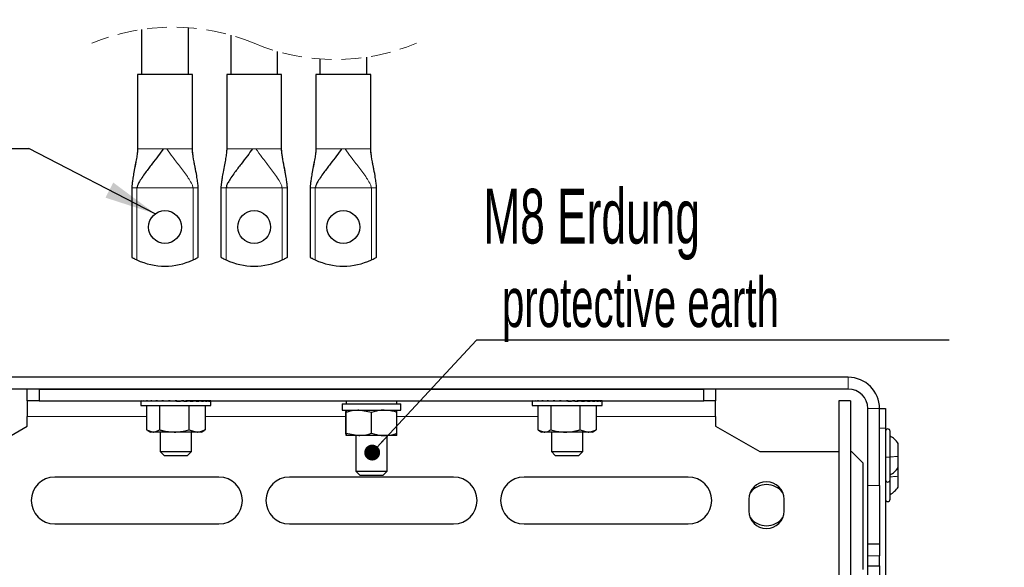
# Paper-space layout 'Blatt2' of a CAD drawing. Header units: millimetres. Extents: x 5 to 418, y 2 to 292.
# Tile 3 of 29: x 50 to 113, y 48 to 83. Entities that reach past the tile are written whole.
import ezdxf

# ---------------------------------------------------------------- set-up
doc = ezdxf.new("R2010")
doc.units = ezdxf.units.MM
doc.linetypes.add('HIDDEN', pattern=[1.905, 1.27, -0.635])
doc.layers.add('SLD-0', color=7, linetype='Continuous')
doc.styles.add('SLDTEXTSTYLE0', font='TXT', dxfattribs={"width": 0.605})
doc.dimstyles.new('SLDDIMSTYLE2', dxfattribs={"dimtxt": 0.18, "dimasz": 3.302, "dimexe": 0, "dimexo": 0.0625, "dimgap": 0, "dimtad": 0, "dimtih": 1, "dimtoh": 1, "dimdec": 0, "dimrnd": 1e-09, "dimzin": 0, "dimdsep": 46, "dimtxsty": 'Standard', "dimsah": 1, "dimcen": 0.09, "dimadec": 0, "dimazin": 0, "dimtfac": 3.302, "dimtdec": 0, "dimtofl": 0, "dimtmove": 0, "dimatfit": 3, "dimfxl": 1, "dimfrac": 2, "dimtolj": 1, "dimtzin": 0, "dimarcsym": 0})
doc.dimstyles.new('SLDDIMSTYLE3', dxfattribs={"dimtxt": 0.18, "dimasz": 1.016, "dimexe": 0, "dimexo": 0.0625, "dimgap": 0, "dimtad": 0, "dimtih": 1, "dimtoh": 1, "dimdec": 0, "dimrnd": 1e-09, "dimzin": 0, "dimdsep": 46, "dimtxsty": 'Standard', "dimblk1": 'DOT', "dimblk2": 'DOT', "dimsah": 1, "dimcen": 0.09, "dimadec": 0, "dimazin": 0, "dimtfac": 1.016, "dimtdec": 0, "dimtofl": 0, "dimtmove": 0, "dimatfit": 3, "dimldrblk": 'DOT', "dimfxl": 1, "dimfrac": 2, "dimtolj": 1, "dimtzin": 0, "dimarcsym": 0})

# ---------------------------------------------------------------- blocks, each defined once
blk = doc.blocks.new('SW_NOTE_0_7')
at = {"layer": 'SLD-0', "color": 0}
blk.add_line((-15.88, 0), (0, 0), dxfattribs=at)
at = {"layer": 'SLD-0', "color": 0, "attachment_point": 1, "style": 'SLDTEXTSTYLE0'}
for s, insert, char_height in [('Für M8', (-16.28, 9.725), 3.5), ('for M8', (-15.09, 4.06), 3.175)]:
    blk.add_mtext(s, dxfattribs=dict(at, insert=insert, char_height=char_height))
blk = doc.blocks.new('SW_NOTE_0_10')
at = {"layer": 'SLD-0', "color": 0}
blk.add_line((30.219, 0), (0, 0), dxfattribs=at)
at = {"layer": 'SLD-0', "color": 0, "attachment_point": 1, "style": 'SLDTEXTSTYLE0'}
for s, insert, char_height in [('M8 Erdung', (0.441, 9.673), 3.5), ('protective earth', (1.632, 4.007), 3.175)]:
    blk.add_mtext(s, dxfattribs=dict(at, insert=insert, char_height=char_height))
blk = doc.blocks.new('_Dot')
at = {"color": 0, "linetype": 'ByBlock', "lineweight": -2}
blk.add_line((-0.5, 0), (-1, 0), dxfattribs=at)
at = {"color": 0, "linetype": 'ByBlock', "const_width": 0.5}
blk.add_lwpolyline([(-0.25, 0, 1), (0.25, 0, 1)], format="xyb", close=True, dxfattribs=at)

psp = doc.layouts.new('Blatt2')

# ---------------------------------------------------------------- linework, layer by layer
at = {"color": 7, "linetype": 'Continuous', "lineweight": 25}
for p, q in [((57.8044, 82.2587), (57.8044, 79.374)), ((60.8044, 79.374), (60.8044, 82.3734)), ((63.5044, 81.8958), (63.5044, 79.374)), ((66.5044, 79.374), (66.5044, 80.8485)), ((69.2044, 80.3708), (69.2044, 79.374)), ((72.2044, 79.374), (72.2044, 80.4856)), ((57.5544, 79.374), (57.5544, 74.624)), ((61.0544, 79.374), (57.5544, 79.374)), ((61.0544, 74.624), (61.0544, 79.374)), ((63.2544, 79.374), (63.2544, 74.624)), ((66.7544, 79.374), (63.2544, 79.374)), ((66.7544, 74.624), (66.7544, 79.374)), ((68.9544, 79.374), (68.9544, 74.624)), ((72.4544, 79.374), (68.9544, 79.374)), ((72.4544, 74.624), (72.4544, 79.374)), ((57.1794, 72.124), (57.1794, 67.6934)), ((61.4294, 67.6934), (61.4294, 72.124)), ((62.8794, 72.124), (62.8794, 67.6934)), ((67.1294, 67.6934), (67.1294, 72.124)), ((68.5794, 72.124), (68.5794, 67.6934)), ((72.8294, 67.6934), (72.8294, 72.124)), ((102.9794, 60.0141), (42.0294, 60.0141)), ((102.9794, 59.2641), (42.0294, 59.2641)), ((50.5044, 58.5141), (50.5044, 59.2641)), ((51.2544, 59.2641), (51.2544, 58.5141)), ((51.2544, 59.2641), (93.7544, 59.2641)), ((93.7544, 58.5141), (93.7544, 59.2641)), ((94.5044, 59.2641), (94.5044, 58.5141)), ((51.2544, 58.5141), (50.5044, 58.5141)), ((50.5044, 58.5141), (50.5044, 57.5141)), ((51.2544, 58.5141), (93.7544, 58.5141)), ((57.7669, 58.5071), (57.7669, 58.2116)), ((57.7669, 58.2116), (59.85, 58.2116)), ((57.7678, 58.5116), (57.7678, 58.4816)), ((57.7678, 58.5116), (57.8223, 58.5112)), ((57.7981, 58.5116), (57.7981, 58.5114)), ((57.7981, 58.5116), (57.8229, 58.5114)), ((57.8235, 58.5116), (57.8235, 58.4816)), ((57.8235, 58.5116), (57.9575, 58.5107)), ((57.9131, 58.5116), (57.9131, 58.511)), ((57.9131, 58.5116), (57.9609, 58.5112)), ((57.963, 58.5116), (57.963, 58.4816)), ((57.963, 58.5116), (58.1682, 58.5101)), ((58.1085, 58.5116), (58.1085, 58.5105)), ((58.1085, 58.5116), (58.1764, 58.511)), ((58.1324, 58.2116), (58.1324, 56.6567)), ((58.1809, 58.5116), (58.1809, 58.4816)), ((58.1809, 58.5116), (58.4458, 58.5094)), ((58.3768, 58.5116), (58.3768, 58.51)), ((58.3768, 58.5116), (58.4329, 58.5111)), ((58.4329, 58.5116), (58.4329, 58.5095)), ((58.4329, 58.5116), (59.8959, 58.5116)), ((58.469, 58.5116), (58.469, 58.4816)), ((58.469, 58.5116), (58.7786, 58.5086)), ((58.816, 58.5116), (58.816, 58.4816)), ((58.816, 58.5116), (59.151, 58.5074)), ((58.9563, 58.2116), (58.9563, 56.6567)), ((59.0044, 58.5141), (59.0044, 58.5116)), ((59.2087, 58.5116), (59.2087, 58.4816)), ((59.2087, 58.5116), (59.4455, 58.5071)), ((59.4455, 58.5071), (59.4455, 58.4986)), ((59.6319, 58.5116), (59.6319, 58.4816)), ((59.6319, 58.5116), (59.7428, 58.5071)), ((59.7428, 58.5071), (59.7428, 58.4892)), ((59.85, 58.2116), (62.2419, 58.2116)), ((59.8959, 58.5116), (61.5759, 58.5116)), ((60.0695, 58.5116), (60.0695, 58.4816)), ((60.5046, 58.5116), (60.3557, 58.5071)), ((60.5046, 58.5116), (60.5046, 58.4816)), ((60.9205, 58.5116), (60.6478, 58.5071)), ((60.8282, 58.2116), (60.8282, 56.6567)), ((60.9205, 58.5116), (60.9205, 58.4816)), ((61.3011, 58.5116), (60.9205, 58.5072)), ((61.0044, 58.5116), (61.0044, 58.5141)), ((61.3011, 58.5116), (61.3011, 58.4816)), ((61.6319, 58.5116), (61.3011, 58.5085)), ((61.5759, 58.5111), (61.5759, 58.5116)), ((61.6319, 58.5116), (61.6319, 58.4816)), ((61.9002, 58.5116), (61.6319, 58.5095)), ((61.8278, 58.5116), (61.6319, 58.51)), ((61.8763, 58.2116), (61.8763, 56.6567)), ((61.9002, 58.5116), (61.9002, 58.4816)), ((62.0956, 58.5116), (61.9002, 58.5102)), ((62.0457, 58.5116), (61.9002, 58.5105)), ((62.0956, 58.5116), (62.0956, 58.4816)), ((62.2106, 58.5116), (62.0956, 58.5108)), ((62.1852, 58.5116), (62.0956, 58.511)), ((62.2106, 58.5116), (62.2106, 58.4816)), ((62.2409, 58.5116), (62.2106, 58.5114)), ((62.2419, 58.2116), (62.2419, 58.5071)), ((70.6294, 58.3141), (70.6294, 57.9141)), ((70.6294, 58.3141), (74.3794, 58.3141)), ((70.6294, 57.9141), (74.3794, 57.9141)), ((70.8746, 57.7689), (70.8794, 57.9141)), ((70.8794, 58.5141), (70.8794, 58.3141)), ((72.5139, 57.7689), (71.699, 57.9141)), ((74.1294, 58.3141), (74.1294, 58.5141)), ((74.3794, 57.9141), (74.3794, 58.3141)), ((82.7669, 58.5067), (82.7669, 58.2116)), ((82.7669, 58.2116), (87.2419, 58.2116)), ((82.768, 58.5116), (82.768, 58.4816)), ((82.768, 58.5116), (82.8237, 58.5112)), ((82.797, 58.5116), (82.797, 58.5114)), ((82.797, 58.5116), (82.8243, 58.5114)), ((82.8249, 58.5116), (82.8249, 58.4816)), ((82.8249, 58.5116), (82.96, 58.5107)), ((82.9109, 58.5116), (82.9109, 58.511)), ((82.9109, 58.5116), (82.9633, 58.5112)), ((82.9656, 58.5116), (82.9656, 58.4816)), ((82.9656, 58.5116), (83.1717, 58.5101)), ((83.1052, 58.5116), (83.1052, 58.5106)), ((83.1052, 58.5116), (83.1796, 58.511)), ((83.1321, 58.2116), (83.1321, 56.6567)), ((83.1846, 58.5116), (83.1846, 58.4816)), ((83.1846, 58.5116), (83.4502, 58.5094)), ((83.3725, 58.5116), (83.3725, 58.51)), ((83.3725, 58.5116), (83.4329, 58.511)), ((83.4329, 58.5116), (83.4329, 58.5095)), ((83.4329, 58.5116), (86.5759, 58.5116)), ((83.4735, 58.5116), (83.4735, 58.4816)), ((83.4735, 58.5116), (83.7837, 58.5085)), ((83.8213, 58.5116), (83.8213, 58.4816)), ((83.8213, 58.5116), (84.1565, 58.5073)), ((83.9607, 58.2116), (83.9607, 56.6567)), ((84.0044, 58.5141), (84.0044, 58.5116)), ((84.2145, 58.5116), (84.2145, 58.4816)), ((84.2145, 58.5116), (84.4496, 58.5071)), ((84.4496, 58.5071), (84.4496, 58.4984)), ((84.6381, 58.5116), (84.6381, 58.4816)), ((84.6381, 58.5116), (84.7471, 58.5071)), ((84.7471, 58.5071), (84.7471, 58.4891)), ((85.0758, 58.5116), (85.0758, 58.4816)), ((85.5107, 58.5116), (85.36, 58.5071)), ((85.5107, 58.5116), (85.5107, 58.4816)), ((85.9262, 58.5116), (85.6518, 58.5071)), ((85.8329, 58.2116), (85.8329, 56.6567)), ((85.9262, 58.5116), (85.9262, 58.4816)), ((86.3062, 58.5116), (85.9262, 58.5072)), ((86.0044, 58.5116), (86.0044, 58.5141)), ((86.3062, 58.5116), (86.3062, 58.4816)), ((86.6362, 58.5116), (86.3062, 58.5086)), ((86.5759, 58.511), (86.5759, 58.5116)), ((86.6362, 58.5116), (86.6362, 58.4816)), ((86.9035, 58.5116), (86.6362, 58.5095)), ((86.8241, 58.5116), (86.6362, 58.51)), ((86.8766, 58.2116), (86.8766, 56.6567)), ((86.9035, 58.5116), (86.9035, 58.4816)), ((87.0978, 58.5116), (86.9035, 58.5102)), ((87.0431, 58.5116), (86.9035, 58.5106)), ((87.0978, 58.5116), (87.0978, 58.4816)), ((87.2117, 58.5116), (87.0978, 58.5108)), ((87.1838, 58.5116), (87.0978, 58.511)), ((87.2117, 58.5116), (87.2117, 58.4816)), ((87.2407, 58.5116), (87.2117, 58.5114)), ((87.2419, 58.2116), (87.2419, 58.5067)), ((94.5044, 58.5141), (93.7544, 58.5141)), ((94.5044, 57.5141), (94.5044, 58.5141)), ((102.3794, 58.5141), (102.3794, 20.6391)), ((103.1294, 58.5141), (102.3794, 58.5141)), ((103.1294, 58.5141), (103.1294, 20.6391)), ((104.2294, 53.0891), (104.2294, 58.0141)), ((104.9794, 58.0141), (105.3544, 58.0141)), ((104.9794, 53.0891), (104.9794, 58.0141)), ((105.3544, 58.0141), (105.3544, 56.7641)), ((50.5044, 56.8891), (50.5044, 57.5141)), ((70.8746, 56.4342), (70.8746, 57.7689)), ((70.8842, 56.4342), (70.8842, 57.7689)), ((72.5139, 56.4342), (72.5139, 57.7689)), ((74.1341, 56.4342), (74.1341, 57.7689)), ((94.5044, 57.5141), (94.5044, 56.8891)), ((47.6898, 55.2641), (50.5044, 56.8891)), ((58.1324, 56.6567), (58.5444, 56.5116)), ((60.8282, 56.6567), (61.3522, 56.5116)), ((61.8763, 56.6567), (61.8137, 56.6347)), ((83.1321, 56.6567), (83.5464, 56.5116)), ((85.8329, 56.6567), (86.3548, 56.5116)), ((86.8766, 56.6567), (86.8162, 56.6355)), ((94.5044, 56.8891), (97.3189, 55.2641)), ((105.3544, 56.7641), (105.3544, 18.0141)), ((58.1878, 56.6222), (58.3794, 56.5116)), ((58.5444, 56.5116), (58.3794, 56.5116)), ((59.8923, 56.5116), (58.5444, 56.5116)), ((59.0044, 56.5116), (59.0044, 55.2641)), ((61.3522, 56.5116), (59.8923, 56.5116)), ((61.0044, 55.2641), (61.0044, 56.5116)), ((61.6294, 56.5116), (61.3522, 56.5116)), ((61.6294, 56.5116), (61.8209, 56.6222)), ((70.8842, 56.4342), (70.8794, 56.2891)), ((71.699, 56.2891), (70.8794, 56.2891)), ((70.8842, 56.4342), (71.699, 56.2891)), ((71.5044, 56.2891), (71.5044, 54.0141)), ((73.324, 56.2891), (71.699, 56.2891)), ((74.1293, 56.2891), (73.324, 56.2891)), ((73.5044, 54.0141), (73.5044, 56.2891)), ((83.1856, 56.6235), (83.3794, 56.5116)), ((83.5464, 56.5116), (83.3794, 56.5116)), ((84.8968, 56.5116), (83.5464, 56.5116)), ((84.0044, 56.5116), (84.0044, 55.2641)), ((86.3548, 56.5116), (84.8968, 56.5116)), ((86.0044, 55.2641), (86.0044, 56.5116)), ((86.6294, 56.5116), (86.3548, 56.5116)), ((86.6294, 56.5116), (86.8231, 56.6235)), ((105.6544, 54.9082), (105.6544, 56.5641)), ((106.1794, 54.9615), (106.1794, 55.7841)), ((59.0044, 55.2641), (59.2544, 55.0141)), ((59.0044, 55.2641), (61.0044, 55.2641)), ((59.2544, 55.0141), (60.7544, 55.0141)), ((60.7544, 55.0141), (61.0044, 55.2641)), ((84.0044, 55.2641), (84.2544, 55.0141)), ((84.0044, 55.2641), (86.0044, 55.2641)), ((84.2544, 55.0141), (85.7544, 55.0141)), ((85.7544, 55.0141), (86.0044, 55.2641)), ((97.3189, 55.2641), (102.3794, 55.2641)), ((103.1294, 55.2641), (103.1919, 55.2641)), ((103.9419, 54.5141), (103.1919, 55.2641)), ((105.6544, 53.4641), (105.6544, 54.9082)), ((106.1794, 54.2441), (106.1794, 54.9615)), ((103.9419, 47.7141), (103.9419, 54.5141)), ((106.1794, 53.6937), (106.1794, 54.2441)), ((62.7544, 53.6391), (52.2544, 53.6391)), ((77.7544, 53.6391), (67.2544, 53.6391)), ((71.5044, 54.0141), (71.7544, 53.7641)), ((71.5044, 54.0141), (73.5044, 54.0141)), ((71.7544, 53.7641), (73.2544, 53.7641)), ((73.2544, 53.7641), (73.5044, 54.0141)), ((92.7544, 53.6391), (82.2544, 53.6391)), ((106.1794, 52.9941), (106.1794, 53.6937)), ((104.2294, 49.3391), (104.2294, 53.0891)), ((104.9794, 53.0891), (104.9794, 49.3391)), ((105.6544, 52.2141), (105.6544, 53.4641)), ((96.6294, 52.2141), (96.6294, 51.4641)), ((98.8794, 51.4641), (98.8794, 52.2141)), ((52.2544, 50.6391), (62.7544, 50.6391)), ((67.2544, 50.6391), (77.7544, 50.6391)), ((82.2544, 50.6391), (92.7544, 50.6391)), ((104.9794, 49.3391), (104.2294, 49.3391)), ((104.2294, 48.5891), (104.2294, 49.3391)), ((104.9794, 49.3391), (104.9794, 48.5891)), ((104.2294, 47.9641), (104.2294, 48.5891)), ((104.9794, 47.9641), (104.9794, 48.5891)), ((104.2294, 47.9641), (104.9794, 47.9641)), ((104.2294, 47.2391), (104.2294, 47.9641)), ((104.9794, 47.9641), (104.9794, 47.2141))]:
    psp.add_line(p, q, dxfattribs=at)
at = {"color": 7, "linetype": 'Continuous', "lineweight": 18}
for p, q in [((57.5544, 74.624), (59.1945, 74.624)), ((59.1945, 74.624), (59.4142, 74.624)), ((59.4142, 74.624), (61.0544, 74.624)), ((63.2544, 74.624), (64.8945, 74.624)), ((64.8945, 74.624), (65.1142, 74.624)), ((65.1142, 74.624), (66.7544, 74.624)), ((68.9544, 74.624), (70.5945, 74.624)), ((70.5945, 74.624), (70.8142, 74.624)), ((70.8142, 74.624), (72.4544, 74.624)), ((57.5127, 72.124), (57.1794, 72.124)), ((61.096, 72.124), (57.5127, 72.124)), ((57.5127, 67.5201), (57.5127, 72.124)), ((61.4294, 72.124), (61.096, 72.124)), ((61.096, 72.124), (61.096, 67.5201)), ((63.2127, 72.124), (62.8794, 72.124)), ((66.796, 72.124), (63.2127, 72.124)), ((63.2127, 67.5201), (63.2127, 72.124)), ((67.1294, 72.124), (66.796, 72.124)), ((66.796, 72.124), (66.796, 67.5201)), ((68.9127, 72.124), (68.5794, 72.124)), ((72.496, 72.124), (68.9127, 72.124)), ((68.9127, 67.5201), (68.9127, 72.124)), ((72.8294, 72.124), (72.496, 72.124)), ((72.496, 72.124), (72.496, 67.5201)), ((102.9794, 60.0141), (102.9794, 59.2641)), ((104.2294, 58.0141), (104.9794, 58.0141)), ((50.5044, 57.5141), (58.1324, 57.5141)), ((61.8763, 57.5141), (70.8746, 57.5141)), ((74.1341, 57.5141), (83.1321, 57.5141)), ((86.8766, 57.5141), (94.5044, 57.5141)), ((104.9794, 56.7641), (105.3544, 56.7641)), ((104.2294, 53.0891), (104.9794, 53.0891)), ((104.9794, 48.5891), (104.2294, 48.5891))]:
    psp.add_line(p, q, dxfattribs=at)
at = {"color": 7, "linetype": 'Continuous', "lineweight": 25}
for centre in [(59.3044, 69.624), (65.0044, 69.624), (70.7044, 69.624)]:
    psp.add_circle(centre, 1.05, dxfattribs=at)
at = {"color": 7, "linetype": 'HIDDEN', "lineweight": 18}
for centre, start, end in [((59.8169, 68.9221), 67.380135, 112.619865), ((70.1919, 93.8221), 247.380135, 292.619865)]:
    psp.add_arc(centre, 13.4875, start, end, dxfattribs=at)
at = {"color": 7, "linetype": 'Continuous', "lineweight": 25}
for centre, radius, start, end in [((59.3044, 71.374), 4.25, 245.066175, 294.933825), ((65.0044, 71.374), 4.25, 245.066175, 294.933825), ((70.7044, 71.374), 4.25, 245.066175, 294.933825), ((102.9794, 58.0141), 2, 360, 90), ((102.9794, 58.0141), 1.25, 360, 90), ((105.5044, 56.5641), 0.15, 0, 180), ((52.2544, 52.1391), 1.5, 90, 270), ((62.7544, 52.1391), 1.5, 270, 90), ((67.2544, 52.1391), 1.5, 90, 270), ((77.7544, 52.1391), 1.5, 270, 90), ((82.2544, 52.1391), 1.5, 90, 270), ((92.7544, 52.1391), 1.5, 270, 90), ((97.7544, 52.2141), 1.125, 0, 180), ((97.7544, 51.8391), 1.3125, 37.383198, 142.616802), ((105.5044, 53.4641), 0.15, 180, 360), ((105.5044, 52.2141), 0.15, 180, 360), ((97.7544, 51.4641), 1.125, 180, 0), ((97.7544, 51.8391), 1.3125, 217.383198, 270), ((97.7544, 51.8391), 1.3125, 270, 322.616802)]:
    psp.add_arc(centre, radius, start, end, dxfattribs=at)
for centre, major_axis, ratio, start_param, end_param in [((60.0044, 58.4966), (2.2375, -0.0106), 0.0682308, 3.1127843, 3.1419161), ((60.0044, 58.4966), (2.2375, 0.0195), 0.0678367, 2.9155195, 3.1118691), ((60.0044, 58.4966), (2.2375, 0.0489), 0.0648133, 2.718346, 2.9146955), ((60.0044, 58.4966), (2.2375, 0.0763), 0.0592858, 2.5213903, 2.7177399), ((60.0044, 58.4966), (2.2375, 0.1008), 0.0514799, 2.3247445, 2.5210941), ((60.0044, 58.4966), (2.2375, 0.1213), 0.0417088, 2.1284523, 2.3248018), ((60.0044, 58.4966), (2.2375, 0.1371), 0.0303567, 1.9325031, 2.1288526), ((60.0044, 58.4966), (2.2375, 0.1477), 0.0178614, 1.7368348, 1.9331844), ((60.0044, 58.4966), (2.2375, 0.1527), 0.0046966, 1.5413441, 1.7376936), ((60.0044, 58.4966), (1.5715, 0.1066), 0.0086439, 4.7409343, 4.9372839), ((60.0044, 58.4966), (2.2375, 0.1518), 0.0086439, 4.7409343, 4.9372839), ((60.0044, 58.4966), (2.2375, 0.1452), 0.021661, 4.9364651, 5.1328146), ((60.0044, 58.4966), (1.5715, 0.102), 0.021661, 5.0349475, 5.1328146), ((60.0044, 58.4966), (2.2375, 0.133), 0.0338652, 5.1322075, 5.328557), ((60.0044, 58.4966), (2.2375, 0.1157), 0.0447917, 5.3282542, 5.5246038), ((60.0044, 58.4966), (2.2375, 0.0939), 0.0540169, 5.5246527, 5.7210023), ((60.0044, 58.4966), (2.2375, 0.0684), 0.0611758, 5.7213974, 5.917747), ((60.0044, 58.4966), (2.2375, 0.0403), 0.0659794, 5.9184292, 6.1147788), ((60.0044, 58.4966), (2.2375, 0.0106), 0.0682308, 6.1156441, 6.3119937), ((85.0044, 58.4966), (2.2375, -0.0102), 0.0682439, 3.1099711, 3.1419031), ((85.0044, 58.4966), (2.2375, 0.0199), 0.0678119, 2.9127066, 3.1090561), ((85.0044, 58.4966), (2.2375, 0.0493), 0.0647517, 2.7155353, 2.9118849), ((85.0044, 58.4966), (2.2375, 0.0767), 0.0591899, 2.5185835, 2.7149331), ((85.0044, 58.4966), (2.2375, 0.1011), 0.0513535, 2.3219426, 2.5182921), ((85.0044, 58.4966), (2.2375, 0.1215), 0.041557, 2.1256555, 2.322005), ((85.0044, 58.4966), (2.2375, 0.1373), 0.0301855, 1.9297108, 2.1260603), ((85.0044, 58.4966), (2.2375, 0.1478), 0.0176772, 1.7340459, 1.9303954), ((85.0044, 58.4966), (2.2375, 0.1527), 0.0045064, 1.5385568, 1.7349063), ((85.0044, 58.4966), (1.5715, 0.1066), 0.008833, 4.7437219, 4.9400715), ((85.0044, 58.4966), (2.2375, 0.1518), 0.008833, 4.7437219, 4.9400715), ((85.0044, 58.4966), (2.2375, 0.145), 0.0218419, 4.9392549, 5.1356044), ((85.0044, 58.4966), (1.5715, 0.1019), 0.0218419, 5.0390378, 5.1356044), ((85.0044, 58.4966), (2.2375, 0.1327), 0.034031, 5.1350011, 5.3313506), ((85.0044, 58.4966), (2.2375, 0.1154), 0.0449361, 5.3310526, 5.5274021), ((85.0044, 58.4966), (2.2375, 0.0935), 0.0541343, 5.5274562, 5.7238058), ((85.0044, 58.4966), (2.2375, 0.068), 0.0612614, 5.7242055, 5.9205551), ((85.0044, 58.4966), (2.2375, 0.0399), 0.0660298, 5.9212408, 6.1175903), ((85.0044, 58.4966), (2.2375, 0.0102), 0.0682439, 6.1184574, 6.3148069)]:
    psp.add_ellipse(centre, major_axis=major_axis, ratio=ratio, start_param=start_param, end_param=end_param, dxfattribs=at)
for points, knots in [([(57.5544, 74.624), (57.5492, 74.5329), (57.5374, 74.3276), (57.4776, 73.9871), (57.4025, 73.5848), (57.3215, 73.1639), (57.2548, 72.7848), (57.2108, 72.4914), (57.1897, 72.3042), (57.1808, 72.1911), (57.1798, 72.1449), (57.1794, 72.124)], [0, 0, 0, 0, 0.10808906, 0.2436121, 0.4092879, 0.59352604, 0.75180261, 0.86562412, 0.94517199, 0.97523612, 1, 1, 1, 1]), ([(59.1945, 74.624), (59.0892, 74.4759), (58.8551, 74.1467), (58.4647, 73.6486), (58.1094, 73.179), (57.8284, 72.7842), (57.6577, 72.507), (57.543, 72.2944), (57.5215, 72.1738), (57.5127, 72.124)], [0, 0, 0, 0, 0.180002, 0.4000592, 0.626619, 0.7634895, 0.8793571, 0.9501335, 1, 1, 1, 1]), ([(61.4294, 72.124), (61.4281, 72.1612), (61.4235, 72.2978), (61.3892, 72.5538), (61.3241, 72.967), (61.2234, 73.4992), (61.127, 74.0001), (61.0659, 74.3836), (61.058, 74.5488), (61.0544, 74.624)], [0, 0, 0, 0, 0.0440913, 0.1620368, 0.3057366, 0.5402033, 0.8040233, 0.9107649, 1, 1, 1, 1]), ([(63.2544, 74.624), (63.2492, 74.5329), (63.2374, 74.3276), (63.1776, 73.9871), (63.1025, 73.5848), (63.0215, 73.1639), (62.9548, 72.7848), (62.9108, 72.4914), (62.8897, 72.3042), (62.8808, 72.1911), (62.8798, 72.1449), (62.8794, 72.124)], [0, 0, 0, 0, 0.1080891, 0.243612, 0.4092879, 0.5935261, 0.7518026, 0.8656241, 0.945172, 0.9752361, 1, 1, 1, 1]), ([(64.8945, 74.624), (64.7892, 74.4759), (64.5551, 74.1467), (64.1647, 73.6486), (63.8094, 73.179), (63.5284, 72.7842), (63.3577, 72.507), (63.243, 72.2944), (63.2215, 72.1738), (63.2127, 72.124)], [0, 0, 0, 0, 0.1800019, 0.4000592, 0.6266189, 0.7634894, 0.8793572, 0.9501335, 1, 1, 1, 1]), ([(67.1294, 72.124), (67.1281, 72.1612), (67.1235, 72.2978), (67.0892, 72.5538), (67.0241, 72.967), (66.9234, 73.4992), (66.827, 74.0001), (66.7659, 74.3836), (66.758, 74.5488), (66.7544, 74.624)], [0, 0, 0, 0, 0.0440913, 0.1620368, 0.3057366, 0.5402033, 0.8040233, 0.9107649, 1, 1, 1, 1]), ([(68.9544, 74.624), (68.9492, 74.5329), (68.9374, 74.3276), (68.8776, 73.9871), (68.8025, 73.5848), (68.7215, 73.1639), (68.6548, 72.7848), (68.6108, 72.4914), (68.5897, 72.3042), (68.5808, 72.1911), (68.5798, 72.1449), (68.5794, 72.124)], [0, 0, 0, 0, 0.1080891, 0.2436121, 0.4092879, 0.593526, 0.7518026, 0.8656241, 0.945172, 0.9752361, 1, 1, 1, 1]), ([(70.5945, 74.624), (70.4892, 74.4759), (70.2551, 74.1467), (69.8647, 73.6486), (69.5094, 73.179), (69.2284, 72.7842), (69.0577, 72.507), (68.943, 72.2944), (68.9215, 72.1738), (68.9127, 72.124)], [0, 0, 0, 0, 0.1800019, 0.4000591, 0.6266189, 0.7634894, 0.8793572, 0.9501335, 1, 1, 1, 1]), ([(72.8294, 72.124), (72.8281, 72.1612), (72.8235, 72.2978), (72.7892, 72.5538), (72.7241, 72.967), (72.6234, 73.4992), (72.527, 74.0001), (72.4659, 74.3836), (72.458, 74.5488), (72.4544, 74.624)], [0, 0, 0, 0, 0.0440913, 0.1620368, 0.3057366, 0.5402033, 0.8040233, 0.9107649, 1, 1, 1, 1]), ([(57.1794, 67.6934), (57.1845, 67.6905), (57.2038, 67.6793), (57.246, 67.6555), (57.3151, 67.6179), (57.4065, 67.5706), (57.4759, 67.5376), (57.5127, 67.5201)], [0, 0, 0, 0, 0.0470473, 0.1783574, 0.3862727, 0.6751408, 1, 1, 1, 1]), ([(61.096, 67.5201), (61.1365, 67.5394), (61.213, 67.5758), (61.313, 67.6282), (61.3828, 67.6668), (61.4181, 67.6869), (61.4288, 67.6931), (61.4294, 67.6934)], [0, 0, 0, 0, 0.3581802, 0.6758715, 0.9009967, 0.9950985, 1, 1, 1, 1]), ([(62.8794, 67.6934), (62.8845, 67.6905), (62.9038, 67.6793), (62.946, 67.6555), (63.0151, 67.6179), (63.1065, 67.5706), (63.1759, 67.5376), (63.2127, 67.5201)], [0, 0, 0, 0, 0.0470493, 0.178357, 0.3862719, 0.6751415, 1, 1, 1, 1]), ([(66.796, 67.5201), (66.8365, 67.5394), (66.913, 67.5758), (67.013, 67.6282), (67.0828, 67.6668), (67.1181, 67.6869), (67.1288, 67.6931), (67.1294, 67.6934)], [0, 0, 0, 0, 0.3581784, 0.67587, 0.9009966, 0.9950985, 1, 1, 1, 1]), ([(68.5794, 67.6934), (68.5845, 67.6905), (68.6038, 67.6793), (68.646, 67.6555), (68.7151, 67.6179), (68.8065, 67.5706), (68.8759, 67.5376), (68.9127, 67.5201)], [0, 0, 0, 0, 0.0470493, 0.1783566, 0.3862726, 0.6751413, 1, 1, 1, 1]), ([(72.496, 67.5201), (72.5365, 67.5394), (72.613, 67.5758), (72.713, 67.6282), (72.7828, 67.6668), (72.8181, 67.6869), (72.8288, 67.6931), (72.8294, 67.6934)], [0, 0, 0, 0, 0.3581785, 0.6758703, 0.9009961, 0.9950979, 1, 1, 1, 1]), ([(70.8794, 57.9141), (70.8795, 57.9139), (70.8811, 57.9119), (70.8827, 57.8378), (70.8842, 57.7689)], [0, 0, 0, 0, 0.0702148, 1, 1, 1, 1]), ([(71.699, 57.9141), (71.6797, 57.9139), (71.4045, 57.9119), (71.1349, 57.8378), (70.8842, 57.7689)], [0, 0, 0, 0, 0.07021477, 1, 1, 1, 1]), ([(73.324, 57.9141), (73.257, 57.9123), (72.9829, 57.905), (72.7158, 57.8275), (72.5139, 57.7689)], [0, 0, 0, 0, 0.2443658, 1, 1, 1, 1]), ([(74.1341, 57.7689), (74.0742, 57.7883), (73.8104, 57.8738), (73.5361, 57.8965), (73.324, 57.9141)], [0, 0, 0, 0, 0.2269026, 1, 1, 1, 1]), ([(74.1341, 57.7689), (74.1333, 57.8095), (74.1318, 57.8914), (74.1302, 57.9065), (74.1293, 57.9141)], [0, 0, 0, 0, 0.495458, 1, 1, 1, 1]), ([(58.5444, 56.5116), (58.5541, 56.5117), (58.6932, 56.5138), (58.8295, 56.5879), (58.9563, 56.6567)], [0, 0, 0, 0, 0.0702148, 1, 1, 1, 1]), ([(58.9563, 56.6567), (59.0248, 56.6375), (59.3296, 56.5521), (59.6466, 56.5293), (59.8923, 56.5116)], [0, 0, 0, 0, 0.2247011, 1, 1, 1, 1]), ([(59.8923, 56.5116), (59.9691, 56.5133), (60.2858, 56.5206), (60.5945, 56.598), (60.8282, 56.6567)], [0, 0, 0, 0, 0.24263, 1, 1, 1, 1]), ([(61.3522, 56.5116), (61.3647, 56.5117), (61.5416, 56.5138), (61.715, 56.5879), (61.8763, 56.6567)], [0, 0, 0, 0, 0.07021477, 1, 1, 1, 1]), ([(83.5464, 56.5116), (83.5562, 56.5118), (83.6306, 56.5131), (83.7708, 56.5448), (83.897, 56.6192), (83.9607, 56.6567)], [0, 0, 0, 0, 0.0700769, 0.5307777, 1, 1, 1, 1]), ([(83.9607, 56.6567), (84.0761, 56.6261), (84.3081, 56.5645), (84.6227, 56.5185), (84.82, 56.5135), (84.8968, 56.5116)], [0, 0, 0, 0, 0.3770595, 0.7576013, 1, 1, 1, 1]), ([(84.8968, 56.5116), (85.0188, 56.5163), (85.2645, 56.5259), (85.5766, 56.5865), (85.7644, 56.6379), (85.8329, 56.6567)], [0, 0, 0, 0, 0.3849788, 0.7756003, 1, 1, 1, 1]), ([(86.3548, 56.5116), (86.3672, 56.5117), (86.5434, 56.5138), (86.7161, 56.5879), (86.8766, 56.6567)], [0, 0, 0, 0, 0.07021477, 1, 1, 1, 1]), ([(70.8794, 56.2891), (70.8793, 56.2892), (70.8777, 56.2913), (70.8761, 56.3654), (70.8746, 56.4342)], [0, 0, 0, 0, 0.0702148, 1, 1, 1, 1]), ([(71.699, 56.2891), (71.7184, 56.2892), (71.9935, 56.2913), (72.2632, 56.3654), (72.5139, 56.4342)], [0, 0, 0, 0, 0.0702148, 1, 1, 1, 1]), ([(72.5139, 56.4342), (72.7158, 56.3757), (72.9829, 56.2982), (73.257, 56.2909), (73.324, 56.2891)], [0, 0, 0, 0, 0.7556342, 1, 1, 1, 1]), ([(73.324, 56.2891), (73.5361, 56.3067), (73.8104, 56.3294), (74.0742, 56.4148), (74.1341, 56.4342)], [0, 0, 0, 0, 0.7730974, 1, 1, 1, 1]), ([(74.1293, 56.2891), (74.1294, 56.2893), (74.1303, 56.2906), (74.1319, 56.3223), (74.1334, 56.3967), (74.1341, 56.4342)], [0, 0, 0, 0, 0.0700769, 0.5307777, 1, 1, 1, 1]), ([(106.1794, 55.7841), (106.1059, 55.8795), (105.9591, 56.0703), (105.7559, 56.1995), (105.6544, 56.2641)], [0, 0, 0, 0, 0.5, 1, 1, 1, 1]), ([(106.1794, 55.7841), (106.1059, 55.8795), (105.9591, 56.0703), (105.7559, 56.1995), (105.6544, 56.2641)], [0, 0, 0, 0, 0.4999999, 1, 1, 1, 1]), ([(105.6544, 53.7641), (105.7559, 53.8287), (105.9591, 53.9579), (106.1059, 54.1487), (106.1794, 54.2441)], [0, 0, 0, 0, 0.5, 1, 1, 1, 1]), ([(105.6544, 53.7641), (105.7559, 53.8287), (105.9591, 53.9579), (106.1059, 54.1487), (106.1794, 54.2441)], [0, 0, 0, 0, 0.5000001, 1, 1, 1, 1]), ([(105.6544, 52.5141), (105.7559, 52.5787), (105.9591, 52.7079), (106.1059, 52.8987), (106.1794, 52.9941)], [0, 0, 0, 0, 0.5, 1, 1, 1, 1]), ([(105.6544, 52.5141), (105.7559, 52.5787), (105.9591, 52.7079), (106.1059, 52.8987), (106.1794, 52.9941)], [0, 0, 0, 0, 0.5000001, 1, 1, 1, 1])]:
    psp.add_open_spline(points, degree=3, knots=knots, dxfattribs=at)
at = {"color": 7, "linetype": 'Continuous', "lineweight": 18}
for points, knots in [([(57.5544, 74.624), (57.5455, 74.4763), (57.5259, 74.1502), (57.4362, 73.6448), (57.3471, 73.1735), (57.27, 72.7783), (57.2211, 72.501), (57.1879, 72.2876), (57.1819, 72.1732), (57.1794, 72.124)], [0, 0, 0, 0, 0.1753086, 0.3870378, 0.6076032, 0.7442656, 0.8642641, 0.9416225, 1, 1, 1, 1]), ([(61.096, 72.124), (61.0888, 72.1684), (61.0716, 72.2747), (60.9636, 72.4868), (60.7137, 72.8932), (60.3036, 73.4416), (59.8261, 74.0504), (59.5422, 74.4458), (59.4142, 74.624)], [0, 0, 0, 0, 0.0443729, 0.1060616, 0.2332349, 0.5180351, 0.7826837, 1, 1, 1, 1]), ([(61.4294, 72.124), (61.4273, 72.1679), (61.4224, 72.2692), (61.3914, 72.48), (61.3206, 72.88), (61.2118, 73.4332), (61.0939, 74.0536), (61.0667, 74.4462), (61.0544, 74.624)], [0, 0, 0, 0, 0.0521073, 0.1201028, 0.252389, 0.5337645, 0.7888097, 1, 1, 1, 1]), ([(63.2544, 74.624), (63.2455, 74.4763), (63.2259, 74.1502), (63.1362, 73.6448), (63.0471, 73.1735), (62.97, 72.7783), (62.9211, 72.501), (62.8879, 72.2876), (62.8819, 72.1732), (62.8794, 72.124)], [0, 0, 0, 0, 0.1753086, 0.3870378, 0.6076031, 0.7442656, 0.864264, 0.9416225, 1, 1, 1, 1]), ([(66.796, 72.124), (66.7888, 72.1684), (66.7716, 72.2747), (66.6636, 72.4868), (66.4137, 72.8932), (66.0036, 73.4416), (65.5261, 74.0504), (65.2422, 74.4458), (65.1142, 74.624)], [0, 0, 0, 0, 0.0443729, 0.1060616, 0.233235, 0.5180351, 0.7826838, 1, 1, 1, 1]), ([(67.1294, 72.124), (67.1273, 72.1679), (67.1224, 72.2692), (67.0914, 72.48), (67.0206, 72.88), (66.9118, 73.4332), (66.7939, 74.0536), (66.7667, 74.4462), (66.7544, 74.624)], [0, 0, 0, 0, 0.0521073, 0.1201028, 0.252389, 0.5337645, 0.7888097, 1, 1, 1, 1]), ([(68.9544, 74.624), (68.9455, 74.4763), (68.9259, 74.1502), (68.8362, 73.6448), (68.7471, 73.1735), (68.67, 72.7783), (68.6211, 72.501), (68.5879, 72.2876), (68.5819, 72.1732), (68.5794, 72.124)], [0, 0, 0, 0, 0.1753086, 0.3870378, 0.6076032, 0.7442657, 0.864264, 0.9416225, 1, 1, 1, 1]), ([(72.496, 72.124), (72.4888, 72.1684), (72.4716, 72.2747), (72.3636, 72.4868), (72.1137, 72.8932), (71.7036, 73.4416), (71.2261, 74.0504), (70.9422, 74.4458), (70.8142, 74.624)], [0, 0, 0, 0, 0.0443729, 0.1060616, 0.233235, 0.5180351, 0.7826838, 1, 1, 1, 1]), ([(72.8294, 72.124), (72.8273, 72.1679), (72.8224, 72.2692), (72.7914, 72.48), (72.7206, 72.88), (72.6118, 73.4332), (72.4939, 74.0536), (72.4667, 74.4462), (72.4544, 74.624)], [0, 0, 0, 0, 0.0521073, 0.1201028, 0.252389, 0.5337646, 0.7888097, 1, 1, 1, 1])]:
    psp.add_open_spline(points, degree=3, knots=knots, dxfattribs=at)
for points in [[(105.6544, 54.9082), (105.6521, 54.9069), (105.6476, 54.9042), (105.6129, 54.9008), (105.5633, 54.8985), (105.5044, 54.8977), (105.4454, 54.8985), (105.3958, 54.9008), (105.3611, 54.9042), (105.3566, 54.9069), (105.3544, 54.9082)], [(105.6544, 54.9287), (105.7559, 54.9331), (105.9591, 54.9419), (106.1059, 54.955), (106.1794, 54.9615)], [(105.6544, 53.6499), (105.7559, 53.6558), (105.9591, 53.6676), (106.1059, 53.685), (106.1794, 53.6937)]]:
    psp.add_open_spline(points, degree=3, dxfattribs=at)

# ---------------------------------------------------------------- block references
at = {"layer": 'SLD-0', "color": 7}
for name, p in [('SW_NOTE_0_7', (50.5935, 74.6396)), ('SW_NOTE_0_10', (79.2119, 62.3947))]:
    psp.add_blockref(name, p, dxfattribs=at)

# ---------------------------------------------------------------- leaders
for points, dimstyle in [([(58.685, 70.4719), (50.5935, 74.6396)], 'SLDDIMSTYLE2'), ([(72.55, 55.2007), (79.2119, 62.3947)], 'SLDDIMSTYLE3')]:
    psp.add_leader(points, dimstyle=dimstyle, dxfattribs=at)

doc.saveas('drawing.dxf')
